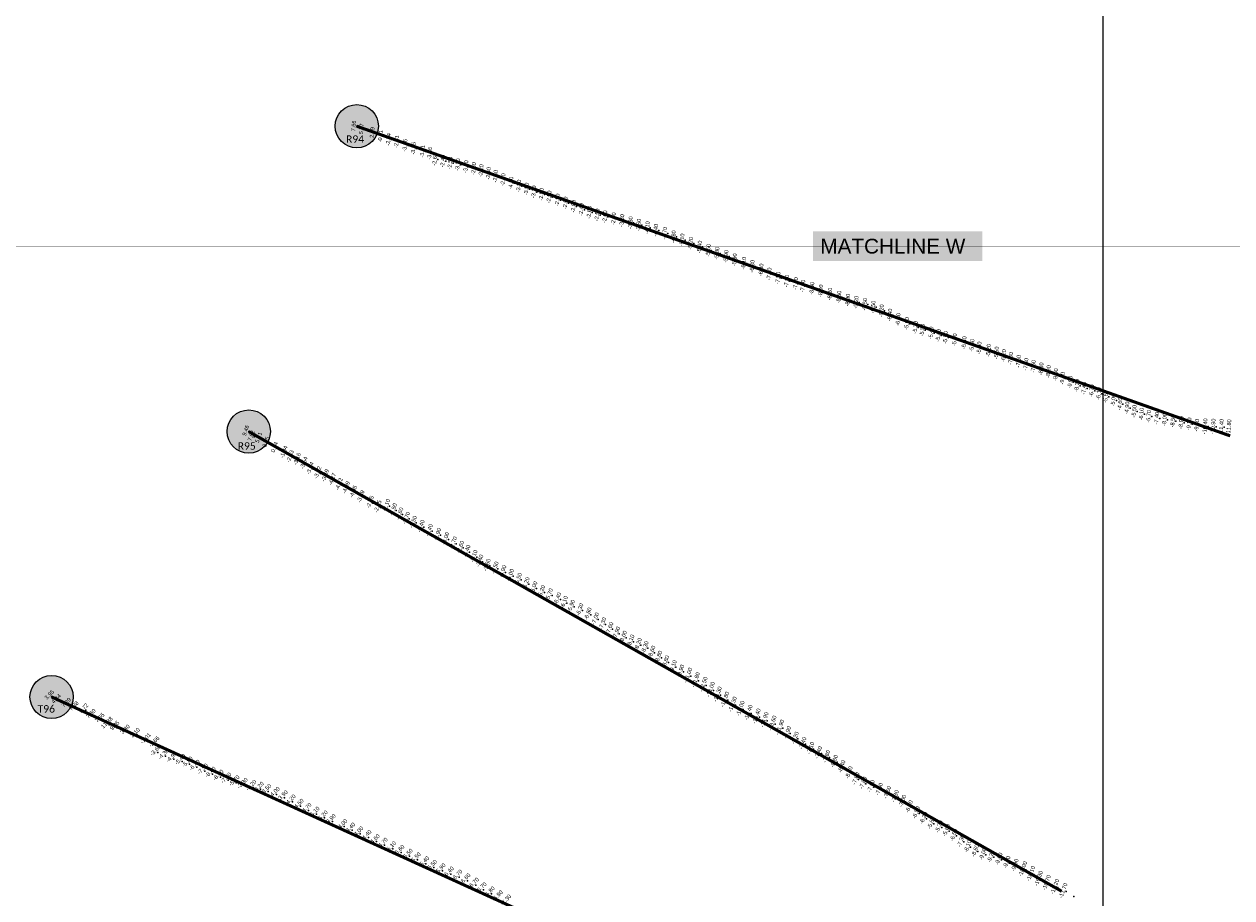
# Model space of a CAD drawing. Header units: feet. Extents: x 850675 to 1077306, y 463961 to 606658.
# Tile 10 of 77: x 935509 to 939418, y 502336 to 505165. Entities that reach past the tile are written whole.
import ezdxf
from ezdxf.enums import TextEntityAlignment as Align

# ---------------------------------------------------------------- set-up
doc = ezdxf.new("R2010")
doc.units = ezdxf.units.FT
doc.header["$MEASUREMENT"] = 0
doc.header["$XCLIPFRAME"] = 0
doc.header["$PDSIZE"] = 100
doc.linetypes.add('DASHED', pattern=[0.75, 0.5, -0.25])
for name, color, linetype in [('Circle', 253, 'Continuous'), ('ELEV8', 7, 'Continuous'), ('MATCHLINE', 7, 'DASHED'), ('Plan', 150, 'Continuous'), ('POINTS8', 7, 'Continuous'), ('Text', 255, 'Continuous')]:
    doc.layers.add(name, color=color, linetype=linetype)
doc.layers.add('MrSID', color=251, linetype='Continuous', transparency=0.2)
doc.styles.add('Legend', font='calibri.ttf')
doc.styles.add('MM-STANDARD', font='txt', dxfattribs={"height": 1})
doc.styles.get("Standard").update_dxf_attribs({"font": 'simplex.shx'})
picture_1 = doc.add_image_def('image1.sid', size_in_pixel=(6320, 6967))
picture_2 = doc.add_image_def('image11.jpg', size_in_pixel=(1570, 944))

# ---------------------------------------------------------------- blocks, each defined once
blk = doc.blocks.new('circle-block')
at = {"layer": 'Circle'}
h = blk.add_hatch(color=256, dxfattribs=at)
h.dxf.hatch_style = 1
edge = h.paths.add_edge_path()
edge.add_arc((945749.99, 597641.21), 70, 0, 360)
blk.add_circle((945749.99, 597641.21), 70, dxfattribs=at)

msp = doc.modelspace()

# ---------------------------------------------------------------- linework, layer by layer
at = {"layer": 'MATCHLINE', "color": 1, "const_width": 1, "flags": 128}
msp.add_lwpolyline([(963828.314, 504446.2937), (899094.3378, 504446.2937)], dxfattribs=at)
at = {"layer": 'Plan', "const_width": 10}
for points in [[(936585.39, 504834.52), (939412.7887, 503831.6122)], [(936235.63, 503845.61), (938866.9911, 502357.1148)], [(935597.46, 502986.22), (938523.1333, 501652.1603)]]:
    msp.add_lwpolyline(points, dxfattribs=at)
at = {"layer": 'POINTS8', "color": 250, "linetype": 'Continuous', "lineweight": 0, "transparency": 33554687}
for p in [(936585.39, 504834.52, 7.66), (936610.706, 504824.985, 5.766), (936645.432, 504813.305, 2.586), (936671.554, 504801.634, -0.714), (936697.946, 504791.093, -2.54), (936724.219, 504783.815, -2.605), (936751.275, 504771.834, -3.662), (936778.661, 504761.885, -3.353), (936807.264, 504752.688, -3.606), (936831.048, 504746.06, -3.357), (936847.9544, 504726.2149, -2.6265), (936873.67, 504720.75, -2.4), (936897.04, 504714.63, -2.5), (936922.08, 504709.01, -3.2), (936948.48, 504702.95, -3), (936973.51, 504696.73, -2.6), (936997.63, 504690.05, -2.2), (937021.49, 504681.34, -2.4), (937044.19, 504671.87, -2.5), (937068.85, 504660.77, -2.9), (937094.26, 504649.83, -4.1), (937119.17, 504640.28, -3.8), (937144.13, 504630.55, -3.8), (937168.31, 504621.24, -3.2), (937192.6, 504613.3, -2.8), (937217.85, 504604.89, -2.5), (937244.56, 504595.2, -2.5), (937270.45, 504585.42, -2.6), (937296.67, 504574.41, -2.8), (937321.98, 504563.89, -2.4), (937347.64, 504554.62, -2.6), (937373.32, 504546.67, -2.5), (937398.42, 504540.55, -2.6), (937426.58, 504534.11, -2.9), (937453.43, 504528.44, -3.3), (937481.18, 504521.34, -3.3), (937507.72, 504513.59, -3.5), (937535.54, 504505.37, -4.1), (937563.03, 504497.05, -4.4), (937591.77, 504487.18, -4.7), (937620.48, 504475.92, -4.8), (937648.15, 504465.74, -5.1), (937676.11, 504454.4, -5.2), (937704.81, 504442.73, -5.4), (937733.01, 504431.75, -5.6), (937761.23, 504421.98, -5.8), (937790.64, 504412.08, -5.9), (937818.27, 504401.15, -5.9), (937847.78, 504390.23, -6.1), (937875.27, 504380.4, -6.3), (937904.09, 504368.53, -6.8), (937930.31, 504355.45, -7), (937958.89, 504342.23, -7.5), (937987.28, 504332.44, -7.8), (938016.21, 504324.19, -7.6), (938039.37, 504316.3, -7.7), (938068.64, 504308.56, -8), (938096.84, 504300.67, -8), (938126.52, 504290.4, -8.2), (938156, 504280.54, -8.5), (938184.68, 504270.54, -8.9), (938211.64, 504263.6, -9.2), (938239.69, 504256.75, -9.5), (938266.77, 504248.3, -9.5), (938293.96, 504236.27, -9.2), (938320.67, 504222.56, -8.4), (938347.72, 504208.07, -6.8), (938375.53, 504194.81, -5.6), (938403.07, 504182.8, -5.2), (938425.67, 504173.57, -5.5), (938454.19, 504164.36, -5.4), (938477.48, 504156.79, -5.4), (938501.12, 504149.78, -5.5), (938530.58, 504142.18, -5.2), (938561.53, 504133, -5.5), (938586.72, 504124.02, -5.8), (938610.1, 504115.85, -5.5), (938640.29, 504107.8, -5.2), (938665.96, 504099.77, -5.5), (938689.32, 504091.09, -6.2), (938711.68, 504082.33, -7), (938737.26, 504072.8, -7.5), (938761.59, 504063.15, -7.5), (938785.19, 504056.14, -7.6), (938810.67, 504048.19, -8.3), (938834.24, 504039.29, -8.9), (938857.64, 504029.09, -9), (938879.64, 504017.63, -9), (938904.17, 504005.18, -9), (938926.48, 503994.13, -8.3), (938949.58, 503984.78, -7.4), (938973.99, 503977.15, -6.7), (938997.02, 503967.87, -6.1), (939019.76, 503958.34, -5.6), (939044.12, 503946.76, -5), (939065.51, 503934.77, -4.6), (939088.51, 503921.54, -4.9), (939111.79, 503911.01, -5.5), (939135.22, 503901.51, -6.1), (939158.57, 503894.15, -6.7), (939184.71, 503888.41, -7.4), (939210.15, 503883.95, -8), (939236.95, 503879, -8.5), (939263.84, 503874.18, -8.9), (939289.36, 503869.99, -9.3), (939314.5, 503865.54, -9.9), (939341.05, 503862.03, -10.4), (939367.21, 503861.4, -10.9), (939393.48, 503860.38, -11.4), (936235.63, 503845.61, 9.46), (936253.401, 503828.832, 7.616), (936277.067, 503823.275, 5.711), (936300.825, 503808.788, 3.253), (936328.703, 503791.666, 0.338), (936358.295, 503776.484, -1.836), (936378.965, 503762.193, -2.631), (936401.461, 503753.8, -3.156), (936423.416, 503740.881, -3.535), (936443.774, 503723.954, -3.441), (936468.05, 503709.86, -3.215), (936492.599, 503700.398, -3.694), (936515.466, 503688.107, -4.27), (936537.393, 503672.215, -4.725), (936560.108, 503661.467, -4.99), (936583.364, 503647.926, -4.951), (936607.623, 503632.433, -3.891), (936637.611, 503614.195, -2.851), (936662.579, 503600.041, -2.254), (936690.73, 503603.97, -2.1), (936712.75, 503590.16, -2.5), (936733.53, 503576.83, -2.6), (936755.06, 503562.61, -2.7), (936777.27, 503549.66, -2.5), (936802.54, 503535.93, -2.4), (936828.96, 503522.86, -2.4), (936855.96, 503509.76, -2.9), (936882.11, 503496.45, -3), (936907.23, 503482.58, -2.7), (936930.07, 503468.81, -2.6), (936950.62, 503455.39, -3.4), (936973.43, 503439.13, -3.1), (936992.51, 503424.07, -3.4), (937016.15, 503410.66, -3.6), (937041.65, 503401.55, -3.5), (937067, 503389.76, -3.9), (937091.48, 503377.48, -5), (937117.21, 503365.16, -5.5), (937142.36, 503351.11, -5.2), (937167.46, 503337.55, -5), (937192.61, 503324.98, -5.2), (937217.71, 503314.69, -5.7), (937244.57, 503301.57, -6.4), (937265.75, 503289.91, -6.1), (937288.99, 503277.81, -5.9), (937316.25, 503266.34, -6.3), (937342.69, 503252.51, -6.8), (937366.86, 503236.59, -7), (937390.32, 503220.82, -7.3), (937413.37, 503205.27, -7.6), (937435.02, 503190.93, -7.9), (937457.26, 503177.54, -8), (937481.43, 503165.12, -8.1), (937505.27, 503154.14, -8.2), (937527.35, 503143.78, -8.3), (937549.37, 503129.23, -8.6), (937571.38, 503112.8, -8.8), (937594.06, 503097.44, -8.8), (937618.49, 503082.22, -9.1), (937642.79, 503067.72, -9.9), (937666.89, 503053.2, -11), (937691.81, 503038.46, -11.8), (937716.54, 503023.24, -12.5), (937739.92, 503007.48, -13), (937762.66, 502992.02, -13.3), (935597.46, 502986.22, 3.95), (935619.587, 502973.434, 4.441), (935651.939, 502961.345, 7.288), (935676.582, 502950.346, 7.879), (937786.31, 502975.35, -13.8), (937811.29, 502959.35, -14.3), (935707.969, 502942.953, 9.719), (935732.015, 502925.358, 7.601), (935760.424, 502912.177, 7.545), (937836.29, 502945.82, -15), (937862.27, 502932.62, -15.4), (937888.47, 502920.94, -15.4), (937914.21, 502909.3, -14.9), (935783.419, 502896.341, 11.379), (935808.712, 502886.706, 9.05), (935842.382, 502874.508, 3.803), (937939.81, 502897.96, -13.6), (937964.46, 502884.88, -11.9), (935874.916, 502863.594, 2.099), (935908.589, 502845.195, -1.009), (935936.218, 502834.119, -2.656), (937988.55, 502868.17, -9.9), (938013.31, 502850.48, -8.2), (938038.31, 502833.12, -7.4), (935940.81, 502806.28, -3.6), (935966.57, 502793.99, -4.3), (938063.81, 502817.4, -7.1), (938089.24, 502803.25, -7.4), (935992.97, 502785.06, -4.9), (936020.55, 502777.09, -5.4), (936043.87, 502768.97, -5.8), (936067.08, 502758.55, -6.4), (938115.45, 502790.47, -7.8), (938140.35, 502775.38, -8.6), (938164.44, 502758.15, -8.4), (936093.59, 502746.33, -7.5), (936118.54, 502736.04, -8.4), (936143.7, 502726.29, -8.4), (936169.29, 502717.15, -7.8), (938187.91, 502738.39, -8.1), (938209.91, 502719.04, -7.8), (936195.4, 502708.2, -5.7), (936222.02, 502699.97, -3.3), (936250.27, 502693.18, -3.2), (936274.12, 502687.4, -3.2), (936298.55, 502680.09, -3.5), (938233.68, 502704.86, -7.6), (938259.24, 502694.41, -7.6), (938285.86, 502684.68, -7.5), (936325.74, 502670.68, -4), (936351.73, 502659.73, -3.9), (936377.27, 502646.25, -4.2), (938312.36, 502674.11, -7.5), (938337.52, 502661.47, -7.3), (938361.6, 502646.36, -7), (936403.06, 502632.24, -4.5), (936428.65, 502619.1, -4.7), (936454.63, 502606.64, -5.1), (938382.82, 502628.33, -6.7), (938405.34, 502608.98, -6.5), (936481.02, 502594.42, -5.2), (936506.95, 502583, -3.9), (936544.62, 502566.54, -4), (938429.24, 502591.36, -6.2), (938453.63, 502575.68, -5.6), (938478.94, 502563.79, -5.3), (936570.06, 502555.1, -4.4), (936596.52, 502542.74, -4), (936622.84, 502530.83, -4.4), (936649.38, 502518.05, -4.6), (938503.08, 502551.78, -5.6), (938526.86, 502536.11, -6.5), (936675.11, 502506.17, -4.7), (936702.38, 502494.55, -5.1), (936729.47, 502483.11, -5.6), (938550.38, 502517.39, -7.3), (938572.3, 502499.51, -8.1), (938596.08, 502485.53, -8.6), (936756.12, 502470.5, -5.5), (936782.33, 502458.69, -5.5), (936809.38, 502445.84, -5.4), (938621.36, 502475.01, -9), (938647.01, 502466.99, -9.2), (938672.73, 502459.04, -9.6), (938698.65, 502448.24, -9.7), (936834.86, 502434.31, -5.5), (936862.61, 502422.9, -5.9), (936889.27, 502412.84, -6.4), (936917, 502402.69, -6.7), (938725.1, 502438.6, -9.9), (938750.89, 502426.14, -10), (938776.61, 502410.97, -10.1), (936943.28, 502390.55, -6.6), (936970.28, 502376.65, -6.7), (936995.26, 502362.09, -6.7), (938801.85, 502395.41, -10.3), (938827.74, 502381.65, -10.7), (938854.44, 502368.9, -11.2), (937021.76, 502348.37, -6.8), (938881.43, 502355.79, -11.7), (938906.94, 502339.78, -12)]:
    msp.add_point(p, dxfattribs=at)

# ---------------------------------------------------------------- block references
at = {"layer": 'Circle'}
for p in [(-9164.6, -92806.69), (-9514.36, -93795.6), (-10152.53, -94654.99)]:
    msp.add_blockref('circle-block', p, dxfattribs=at)

# ---------------------------------------------------------------- texts
at = {"layer": 'ELEV8', "color": 18, "true_color": 0x000000, "transparency": 33554687, "style": 'MM-STANDARD'}
for s, rotation, p in [('7.66', 85, (936585.39, 504834.52, 7.66)), ('5.77', 85, (936610.706, 504824.985, 5.766)), ('2.59', 85, (936645.432, 504813.305, 2.586)), ('-0.71', 85, (936671.554, 504801.634, -0.714)), ('-2.54', 85, (936697.946, 504791.093, -2.54)), ('-2.61', 85, (936724.219, 504783.815, -2.605)), ('-3.66', 85, (936751.275, 504771.834, -3.662)), ('-3.35', 85, (936778.661, 504761.885, -3.353)), ('-3.61', 85, (936807.264, 504752.688, -3.606)), ('-3.36', 85, (936831.048, 504746.06, -3.357)), ('-2.63', 85, (936847.9544, 504726.2149, -2.6265)), ('-2.40', 85, (936873.67, 504720.75, -2.4)), ('-2.50', 85, (936897.04, 504714.63, -2.5)), ('-3.20', 85, (936922.08, 504709.01, -3.2)), ('-3.00', 85, (936948.48, 504702.95, -3)), ('-2.60', 85, (936973.51, 504696.73, -2.6)), ('-2.20', 85, (936997.63, 504690.05, -2.2)), ('-2.40', 85, (937021.49, 504681.34, -2.4)), ('-2.50', 85, (937044.19, 504671.87, -2.5)), ('-2.90', 85, (937068.85, 504660.77, -2.9)), ('-4.10', 85, (937094.26, 504649.83, -4.1)), ('-3.80', 85, (937119.17, 504640.28, -3.8)), ('-3.80', 85, (937144.13, 504630.55, -3.8)), ('-3.20', 85, (937168.31, 504621.24, -3.2)), ('-2.80', 85, (937192.6, 504613.3, -2.8)), ('-2.50', 85, (937217.85, 504604.89, -2.5)), ('-2.50', 85, (937244.56, 504595.2, -2.5)), ('-2.60', 85, (937270.45, 504585.42, -2.6)), ('-2.80', 85, (937296.67, 504574.41, -2.8)), ('-2.40', 85, (937321.98, 504563.89, -2.4)), ('-2.60', 85, (937347.64, 504554.62, -2.6)), ('-2.50', 85, (937373.32, 504546.67, -2.5)), ('-2.60', 85, (937398.42, 504540.55, -2.6)), ('-2.90', 85, (937426.58, 504534.11, -2.9)), ('-3.30', 85, (937453.43, 504528.44, -3.3)), ('-3.30', 85, (937481.18, 504521.34, -3.3)), ('-3.50', 85, (937507.72, 504513.59, -3.5)), ('-4.10', 85, (937535.54, 504505.37, -4.1)), ('-4.40', 85, (937563.03, 504497.05, -4.4)), ('-4.70', 85, (937591.77, 504487.18, -4.7)), ('-4.80', 85, (937620.48, 504475.92, -4.8)), ('-5.10', 85, (937648.15, 504465.74, -5.1)), ('-5.20', 85, (937676.11, 504454.4, -5.2)), ('-5.40', 85, (937704.81, 504442.73, -5.4)), ('-5.60', 85, (937733.01, 504431.75, -5.6)), ('-5.80', 85, (937761.23, 504421.98, -5.8)), ('-5.90', 85, (937790.64, 504412.08, -5.9)), ('-5.90', 85, (937818.27, 504401.15, -5.9)), ('-6.10', 85, (937847.78, 504390.23, -6.1)), ('-6.30', 85, (937875.27, 504380.4, -6.3)), ('-6.80', 85, (937904.09, 504368.53, -6.8)), ('-7.00', 85, (937930.31, 504355.45, -7)), ('-7.50', 85, (937958.89, 504342.23, -7.5)), ('-7.80', 85, (937987.28, 504332.44, -7.8)), ('-7.60', 85, (938016.21, 504324.19, -7.6)), ('-7.70', 85, (938039.37, 504316.3, -7.7)), ('-8.00', 85, (938068.64, 504308.56, -8)), ('-8.00', 85, (938096.84, 504300.67, -8)), ('-8.20', 85, (938126.52, 504290.4, -8.2)), ('-8.50', 85, (938156, 504280.54, -8.5)), ('-8.90', 85, (938184.68, 504270.54, -8.9)), ('-9.20', 85, (938211.64, 504263.6, -9.2)), ('-9.50', 85, (938239.69, 504256.75, -9.5)), ('-9.50', 85, (938266.77, 504248.3, -9.5)), ('-9.20', 85, (938293.96, 504236.27, -9.2)), ('-8.40', 85, (938320.67, 504222.56, -8.4)), ('-6.80', 85, (938347.72, 504208.07, -6.8)), ('-5.60', 85, (938375.53, 504194.81, -5.6)), ('-5.20', 85, (938403.07, 504182.8, -5.2)), ('-5.50', 85, (938425.67, 504173.57, -5.5)), ('-5.40', 85, (938454.19, 504164.36, -5.4)), ('-5.40', 85, (938477.48, 504156.79, -5.4)), ('-5.50', 85, (938501.12, 504149.78, -5.5)), ('-5.20', 85, (938530.58, 504142.18, -5.2)), ('-5.50', 85, (938561.53, 504133, -5.5)), ('-5.80', 85, (938586.72, 504124.02, -5.8)), ('-5.50', 85, (938610.1, 504115.85, -5.5)), ('-5.20', 85, (938640.29, 504107.8, -5.2)), ('-5.50', 85, (938665.96, 504099.77, -5.5)), ('-6.20', 85, (938689.32, 504091.09, -6.2)), ('-7.00', 85, (938711.68, 504082.33, -7)), ('-7.50', 85, (938737.26, 504072.8, -7.5)), ('-7.50', 85, (938761.59, 504063.15, -7.5)), ('-7.60', 85, (938785.19, 504056.14, -7.6)), ('-8.30', 85, (938810.67, 504048.19, -8.3)), ('-8.90', 85, (938834.24, 504039.29, -8.9)), ('-9.00', 85, (938857.64, 504029.09, -9)), ('-9.00', 85, (938879.64, 504017.63, -9)), ('-9.00', 85, (938904.17, 504005.18, -9)), ('-8.30', 85, (938926.48, 503994.13, -8.3)), ('-7.40', 85, (938949.58, 503984.78, -7.4)), ('-6.70', 85, (938973.99, 503977.15, -6.7)), ('-6.10', 85, (938997.02, 503967.87, -6.1)), ('-5.60', 85, (939019.76, 503958.34, -5.6)), ('-5.00', 85, (939044.12, 503946.76, -5)), ('-4.60', 85, (939065.51, 503934.77, -4.6)), ('-4.90', 85, (939088.51, 503921.54, -4.9)), ('-5.50', 85, (939111.79, 503911.01, -5.5)), ('-6.10', 85, (939135.22, 503901.51, -6.1)), ('-6.70', 85, (939158.57, 503894.15, -6.7)), ('-7.40', 85, (939184.71, 503888.41, -7.4)), ('-8.00', 85, (939210.15, 503883.95, -8)), ('-8.50', 85, (939236.95, 503879, -8.5)), ('-8.90', 85, (939263.84, 503874.18, -8.9)), ('-9.30', 85, (939289.36, 503869.99, -9.3)), ('-10.40', 85, (939341.05, 503862.03, -10.4)), ('-10.90', 85, (939367.21, 503861.4, -10.9)), ('9.46', 70, (936235.63, 503845.61, 9.46)), ('7.62', 70, (936253.401, 503828.832, 7.616)), ('-9.90', 85, (939314.5, 503865.54, -9.9)), ('-11.40', 85, (939393.48, 503860.38, -11.4)), ('-11.80', 85, (939418.22, 503858.97, -11.8)), ('5.71', 70, (936277.067, 503823.275, 5.711)), ('3.25', 70, (936300.825, 503808.788, 3.253)), ('0.34', 70, (936328.703, 503791.666, 0.338)), ('-1.84', 70, (936358.295, 503776.484, -1.836)), ('-2.63', 70, (936378.965, 503762.193, -2.631)), ('-3.16', 70, (936401.461, 503753.8, -3.156)), ('-3.54', 70, (936423.416, 503740.881, -3.535)), ('-3.44', 70, (936443.774, 503723.954, -3.441)), ('-3.22', 70, (936468.05, 503709.86, -3.215)), ('-3.69', 70, (936492.599, 503700.398, -3.694)), ('-4.27', 70, (936515.466, 503688.107, -4.27)), ('-4.72', 70, (936537.393, 503672.215, -4.725)), ('-4.99', 70, (936560.108, 503661.467, -4.99)), ('-4.95', 70, (936583.364, 503647.926, -4.951)), ('-3.89', 70, (936607.623, 503632.433, -3.891)), ('-2.85', 70, (936637.611, 503614.195, -2.851)), ('-2.25', 70, (936662.579, 503600.041, -2.254)), ('-2.10', 70, (936690.73, 503603.97, -2.1)), ('-2.50', 70, (936712.75, 503590.16, -2.5)), ('-2.60', 70, (936733.53, 503576.83, -2.6)), ('-2.70', 70, (936755.06, 503562.61, -2.7)), ('-2.50', 70, (936777.27, 503549.66, -2.5)), ('-2.40', 70, (936802.54, 503535.93, -2.4)), ('-2.40', 70, (936828.96, 503522.86, -2.4)), ('-2.90', 70, (936855.96, 503509.76, -2.9)), ('-3.00', 70, (936882.11, 503496.45, -3)), ('-2.70', 70, (936907.23, 503482.58, -2.7)), ('-2.60', 70, (936930.07, 503468.81, -2.6)), ('-3.40', 70, (936950.62, 503455.39, -3.4)), ('-3.10', 70, (936973.43, 503439.13, -3.1)), ('-3.40', 70, (936992.51, 503424.07, -3.4)), ('-3.60', 70, (937016.15, 503410.66, -3.6)), ('-3.50', 70, (937041.65, 503401.55, -3.5)), ('-3.90', 70, (937067, 503389.76, -3.9)), ('-5.00', 70, (937091.48, 503377.48, -5)), ('-5.50', 70, (937117.21, 503365.16, -5.5)), ('-5.20', 70, (937142.36, 503351.11, -5.2)), ('-5.00', 70, (937167.46, 503337.55, -5)), ('-5.20', 70, (937192.61, 503324.98, -5.2)), ('-5.70', 70, (937217.71, 503314.69, -5.7)), ('-6.40', 70, (937244.57, 503301.57, -6.4)), ('-6.10', 70, (937265.75, 503289.91, -6.1)), ('-5.90', 70, (937288.99, 503277.81, -5.9)), ('-6.30', 70, (937316.25, 503266.34, -6.3)), ('-6.80', 70, (937342.69, 503252.51, -6.8)), ('-7.00', 70, (937366.86, 503236.59, -7)), ('-7.30', 70, (937390.32, 503220.82, -7.3)), ('-7.60', 70, (937413.37, 503205.27, -7.6)), ('-7.90', 70, (937435.02, 503190.93, -7.9)), ('-8.00', 70, (937457.26, 503177.54, -8)), ('-8.10', 70, (937481.43, 503165.12, -8.1)), ('-8.20', 70, (937505.27, 503154.14, -8.2)), ('-8.30', 70, (937527.35, 503143.78, -8.3)), ('-8.60', 70, (937549.37, 503129.23, -8.6)), ('-8.80', 70, (937571.38, 503112.8, -8.8)), ('-8.80', 70, (937594.06, 503097.44, -8.8)), ('-9.10', 70, (937618.49, 503082.22, -9.1)), ('-9.90', 70, (937642.79, 503067.72, -9.9)), ('-11.00', 70, (937666.89, 503053.2, -11)), ('-11.80', 70, (937691.81, 503038.46, -11.8)), ('-12.50', 70, (937716.54, 503023.24, -12.5)), ('-13.00', 70, (937739.92, 503007.48, -13)), ('3.95', 45, (935597.46, 502986.22, 3.95)), ('4.44', 45, (935619.587, 502973.434, 4.441)), ('-13.30', 70, (937762.66, 502992.02, -13.3)), ('-13.80', 70, (937786.31, 502975.35, -13.8)), ('-14.30', 70, (937811.29, 502959.35, -14.3)), ('7.29', 45, (935651.939, 502961.345, 7.288)), ('7.88', 45, (935676.582, 502950.346, 7.879)), ('9.72', 45, (935707.969, 502942.953, 9.719)), ('7.60', 45, (935732.015, 502925.358, 7.601)), ('-15.00', 70, (937836.29, 502945.82, -15)), ('-15.40', 70, (937862.27, 502932.62, -15.4)), ('-15.40', 70, (937888.47, 502920.94, -15.4)), ('7.55', 45, (935760.424, 502912.177, 7.545)), ('11.38', 45, (935783.419, 502896.341, 11.379)), ('9.05', 45, (935808.712, 502886.706, 9.05)), ('-14.90', 70, (937914.21, 502909.3, -14.9)), ('-13.60', 70, (937939.81, 502897.96, -13.6)), ('-11.90', 70, (937964.46, 502884.88, -11.9)), ('3.80', 45, (935842.382, 502874.508, 3.803)), ('2.10', 45, (935874.916, 502863.594, 2.099)), ('-9.90', 70, (937988.55, 502868.17, -9.9)), ('-8.20', 70, (938013.31, 502850.48, -8.2)), ('-1.01', 45, (935908.589, 502845.195, -1.009)), ('-2.66', 45, (935936.218, 502834.119, -2.656)), ('-3.60', 45, (935940.81, 502806.28, -3.6)), ('-7.40', 70, (938038.31, 502833.12, -7.4)), ('-7.10', 70, (938063.81, 502817.4, -7.1)), ('-4.30', 45, (935966.57, 502793.99, -4.3)), ('-4.90', 45, (935992.97, 502785.06, -4.9)), ('-5.40', 45, (936020.55, 502777.09, -5.4)), ('-5.80', 45, (936043.87, 502768.97, -5.8)), ('-7.40', 70, (938089.24, 502803.25, -7.4)), ('-7.80', 70, (938115.45, 502790.47, -7.8)), ('-8.60', 70, (938140.35, 502775.38, -8.6)), ('-6.40', 45, (936067.08, 502758.55, -6.4)), ('-7.50', 45, (936093.59, 502746.33, -7.5)), ('-8.40', 45, (936118.54, 502736.04, -8.4)), ('-8.40', 70, (938164.44, 502758.15, -8.4)), ('-8.10', 70, (938187.91, 502738.39, -8.1)), ('-8.40', 45, (936143.7, 502726.29, -8.4)), ('-7.80', 45, (936169.29, 502717.15, -7.8)), ('-5.70', 45, (936195.4, 502708.2, -5.7)), ('-3.30', 45, (936222.02, 502699.97, -3.3)), ('-3.20', 45, (936250.27, 502693.18, -3.2)), ('-7.80', 70, (938209.91, 502719.04, -7.8)), ('-7.60', 70, (938233.68, 502704.86, -7.6)), ('-7.60', 70, (938259.24, 502694.41, -7.6)), ('-3.20', 45, (936274.12, 502687.4, -3.2)), ('-3.50', 45, (936298.55, 502680.09, -3.5)), ('-4.00', 45, (936325.74, 502670.68, -4)), ('-3.90', 45, (936351.73, 502659.73, -3.9)), ('-7.50', 70, (938285.86, 502684.68, -7.5)), ('-7.50', 70, (938312.36, 502674.11, -7.5)), ('-7.30', 70, (938337.52, 502661.47, -7.3)), ('-4.20', 45, (936377.27, 502646.25, -4.2)), ('-4.50', 45, (936403.06, 502632.24, -4.5)), ('-4.70', 45, (936428.65, 502619.1, -4.7)), ('-7.00', 70, (938361.6, 502646.36, -7)), ('-6.70', 70, (938382.82, 502628.33, -6.7)), ('-5.10', 45, (936454.63, 502606.64, -5.1)), ('-5.20', 45, (936481.02, 502594.42, -5.2)), ('-3.90', 45, (936506.95, 502583, -3.9)), ('-6.50', 70, (938405.34, 502608.98, -6.5)), ('-6.20', 70, (938429.24, 502591.36, -6.2)), ('-5.60', 70, (938453.63, 502575.68, -5.6)), ('-4.00', 45, (936544.62, 502566.54, -4)), ('-4.40', 45, (936570.06, 502555.1, -4.4)), ('-4.00', 45, (936596.52, 502542.74, -4)), ('-5.30', 70, (938478.94, 502563.79, -5.3)), ('-5.60', 70, (938503.08, 502551.78, -5.6)), ('-6.50', 70, (938526.86, 502536.11, -6.5)), ('-4.40', 45, (936622.84, 502530.83, -4.4)), ('-4.60', 45, (936649.38, 502518.05, -4.6)), ('-4.70', 45, (936675.11, 502506.17, -4.7)), ('-5.10', 45, (936702.38, 502494.55, -5.1)), ('-7.30', 70, (938550.38, 502517.39, -7.3)), ('-8.10', 70, (938572.3, 502499.51, -8.1)), ('-5.60', 45, (936729.47, 502483.11, -5.6)), ('-5.50', 45, (936756.12, 502470.5, -5.5)), ('-5.50', 45, (936782.33, 502458.69, -5.5)), ('-8.60', 70, (938596.08, 502485.53, -8.6)), ('-9.00', 70, (938621.36, 502475.01, -9)), ('-9.20', 70, (938647.01, 502466.99, -9.2)), ('-9.60', 70, (938672.73, 502459.04, -9.6)), ('-5.40', 45, (936809.38, 502445.84, -5.4)), ('-5.50', 45, (936834.86, 502434.31, -5.5)), ('-5.90', 45, (936862.61, 502422.9, -5.9)), ('-9.70', 70, (938698.65, 502448.24, -9.7)), ('-9.90', 70, (938725.1, 502438.6, -9.9)), ('-10.00', 70, (938750.89, 502426.14, -10)), ('-6.40', 45, (936889.27, 502412.84, -6.4)), ('-6.70', 45, (936917, 502402.69, -6.7)), ('-6.60', 45, (936943.28, 502390.55, -6.6)), ('-6.70', 45, (936970.28, 502376.65, -6.7)), ('-10.10', 70, (938776.61, 502410.97, -10.1)), ('-10.30', 70, (938801.85, 502395.41, -10.3)), ('-10.70', 70, (938827.74, 502381.65, -10.7)), ('-6.70', 45, (936995.26, 502362.09, -6.7)), ('-6.80', 45, (937021.76, 502348.37, -6.8)), ('-11.20', 70, (938854.44, 502368.9, -11.2)), ('-11.70', 70, (938881.43, 502355.79, -11.7)), ('-6.90', 45, (937047.84, 502335.68, -6.9)), ('-7.30', 45, (937075.03, 502322.2, -7.3))]:
    msp.add_text(s, height=13, rotation=rotation, dxfattribs=at).set_placement(p, align=Align.BOTTOM_CENTER)
at = {"layer": 'MATCHLINE', "color": 1, "insert": (938085.9031, 504470.0419), "char_height": 48, "attachment_point": 1, "bg_fill": 1, "box_fill_scale": 1.5, "bg_fill_color": 255, "bg_fill_transparency": 0}
msp.add_mtext_dynamic_manual_height_columns('{\\fArial|b0|i0|c0|p34;MATCHLINE W}', width=500.499458, gutter_width=1521.1859, heights=[0], dxfattribs=at)
at = {"layer": 'Text', "color": 255, "style": 'Legend'}
for s, p in [('R94', (936579.7857, 504792.6835)), ('R95', (936229.1061, 503798.9565)), ('T96', (935580.1985, 502947.6321))]:
    msp.add_text(s, height=24, dxfattribs=at).set_placement(p, align=Align.MIDDLE_CENTER)

# ---------------------------------------------------------------- pictures from other files: only their frames are drawn
at = {"layer": 'MrSID'}
image = msp.add_image(picture_2, insert=(851552.7296, 463961.3689), size_in_units=(225757.9943, 135742.3864), rotation=0.370518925, dxfattribs=at)
image.dxf.flags = 7
image = msp.add_image(picture_1, insert=(923594.7346, 492931.7644), size_in_units=(20734.9081, 22857.6115), dxfattribs=at)
image.set_boundary_path([(-0.5, 6966.5), (-0.5, -0.5), (5914.224894, -0.5), (5914.224894, 953.969593), (6219.024894, 953.969593), (6219.024894, 2251.140526), (4695.024894, 2251.140526), (4695.024894, 6966.5), (-0.5, 6966.5)])

doc.saveas('drawing.dxf')
